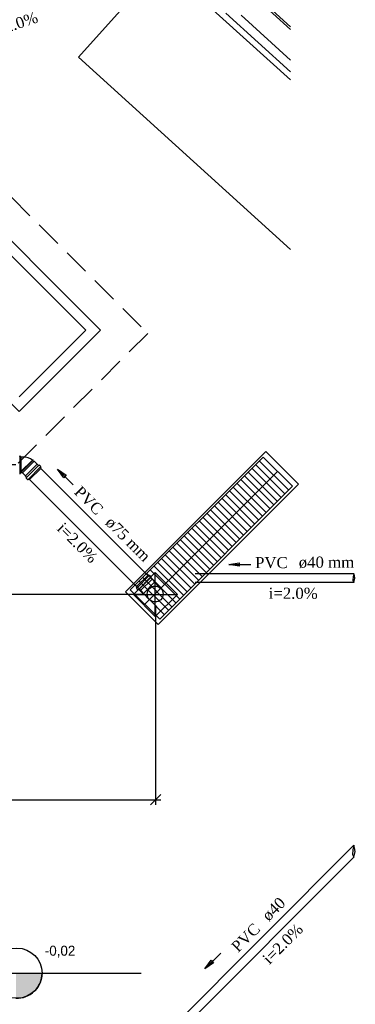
# Model space of a CAD drawing. Header units: millimetres. Extents: x 481 to 729890, y -1 to 83.
# Tile 51 of 60: x 592.96 to 599.37, y 24.76 to 43.53. Entities that reach past the tile are written whole.
import ezdxf

# ---------------------------------------------------------------- set-up
doc = ezdxf.new("R2010")
doc.units = ezdxf.units.MM
doc.header["$MEASUREMENT"] = 0
doc.linetypes.add('Dashed', pattern=[0.75, 0.5, -0.25])
doc.layers.add('3', color=1, linetype='Continuous')
for name, color, linetype, lineweight in [('Simbolos', 1, 'Continuous', 30), ('SIMBOLOS INT', 8, 'Continuous', 5), ('Simbolos_int', 1, 'Continuous', 30), ('TQ-Sentido tubo', 7, 'Continuous', 20), ('TQ-Seção tubo', 1, 'Continuous', 30), ('TQ-Textos tubo', 7, 'Continuous', 20)]:
    doc.layers.add(name, color=color, linetype=linetype, lineweight=lineweight)
doc.styles.add('CenturyGothic', font='GOTHIC.TTF')
doc.styles.add('TimesNewRoman', font='times.ttf')
doc.dimstyles.get("Standard").update_dxf_attribs({"dimtxt": 0.18, "dimasz": 0.18, "dimexe": 0.18, "dimexo": 0.0625, "dimgap": 0.09, "dimtad": 0, "dimtih": 1, "dimtoh": 1, "dimdec": 4, "dimzin": 0, "dimdsep": 46, "dimtxsty": 'Standard', "dimcen": 0.09, "dimadec": 0, "dimazin": 0, "dimtfac": 1, "dimtdec": 4, "dimtofl": 0, "dimtmove": 0, "dimatfit": 3, "dimfxl": 0, "dimtolj": 1, "dimtzin": 0, "dimarcsym": 0})
doc.dimstyles.new('UM_25.000000', dxfattribs={"dimtxt": 0.18, "dimasz": 0.2, "dimexe": 0.1, "dimexo": 0.2, "dimgap": 0, "dimtad": 1, "dimtih": 1, "dimtoh": 1, "dimdec": 1, "dimlfac": 25, "dimzin": 0, "dimdsep": 46, "dimtxsty": 'Standard', "dimblk": 'CLOSED', "dimblk1": 'CLOSED', "dimblk2": 'CLOSED', "dimcen": 0.09, "dimdle": 0.1, "dimadec": 1, "dimazin": 2, "dimtfac": 1, "dimtdec": 4, "dimtofl": 0, "dimtmove": 0, "dimatfit": 3, "dimldrblk": 'CLOSED', "dimfxl": 0, "dimtolj": 1, "dimarcsym": 0})

# ---------------------------------------------------------------- blocks, each defined once
blk = doc.blocks.new('_OBLIQUE')
at = {"color": 0, "linetype": 'ByBlock', "lineweight": -2}
blk.add_line((-0.5, -0.5), (0.5, 0.5), dxfattribs=at)
blk = doc.blocks.new('*D101')
at = {"color": 0, "lineweight": -2}
for p, q in [((592.064, 35.145), (592.064, 32.475)), ((592.888, 35.045), (591.964, 35.045)), ((595.357, 32.575), (591.964, 32.575))]:
    blk.add_line(p, q, dxfattribs=at)
at = {"layer": 'Defpoints', "color": 0}
for p in [(593.088, 35.045), (592.064, 32.575), (595.557, 32.575)]:
    blk.add_point(p, dxfattribs=at)
at = {"color": 0, "lineweight": -2, "xscale": 0.2, "yscale": 0.2, "zscale": 0.2}
for p, rotation in [((592.064, 35.045), 90), ((592.064, 32.575), 270)]:
    blk.add_blockref('_OBLIQUE', p, dxfattribs=dict(at, rotation=rotation))
at = {"color": 7, "insert": (591.852, 33.81), "char_height": 0.2118, "attachment_point": 5, "rotation": 90, "style": 'TimesNewRoman'}
blk.add_mtext('\\A1;62', dxfattribs=at)
blk = doc.blocks.new('*D102')
at = {"color": 0, "lineweight": -2}
for p, q in [((595.557, 32.375), (595.557, 28.565)), ((579.011, 28.665), (595.657, 28.665))]:
    blk.add_line(p, q, dxfattribs=at)
at = {"layer": 'Defpoints', "color": 0}
for p in [(595.557, 32.575), (579.111, 28.565), (595.557, 28.665)]:
    blk.add_point(p, dxfattribs=at)
at = {"color": 0, "lineweight": -2, "xscale": 0.2, "yscale": 0.2, "zscale": 0.2, "rotation": 180}
blk.add_blockref('_OBLIQUE', (579.111, 28.665), dxfattribs=at)
at = {"color": 0, "lineweight": -2, "xscale": 0.2, "yscale": 0.2, "zscale": 0.2}
blk.add_blockref('_OBLIQUE', (595.557, 28.665), dxfattribs=at)
at = {"color": 7, "insert": (587.334, 28.877), "char_height": 0.2118, "attachment_point": 5, "style": 'TimesNewRoman'}
blk.add_mtext('\\A1;411', dxfattribs=at)

msp = doc.modelspace()

# ---------------------------------------------------------------- hatches: boundary and pattern name
at = {"linetype": 'Continuous'}
msp.add_hatch(color=7, dxfattribs=at).paths.add_polyline_path([(592.8914, 24.8804), (593.0114, 24.8894), (593.1014, 24.9164), (593.1014, 24.9164), (593.1974, 24.9764), (593.1974, 24.9764), (593.2754, 25.0454), (593.3354, 25.1414), (593.3714, 25.2464), (593.3714, 25.2464), (593.3894, 25.3574), (592.8914, 25.3574), (592.8914, 24.8834), (592.8914, 24.8804), (592.8914, 24.8804)])

# ---------------------------------------------------------------- linework, layer by layer
at = {"color": 7}
for p, q in [((598.1294, 43.3974), (596.0104, 45.3164)), ((595.6864, 44.5964), (594.0844, 42.8204)), ((598.1294, 42.3834), (595.6864, 44.5964)), ((597.2914, 44.1074), (598.1294, 43.3484)), ((598.1294, 42.5414), (596.8924, 43.6604)), ((598.1294, 42.7644), (597.1864, 43.6184)), ((594.0844, 42.8204), (598.1294, 39.1544)), ((591.7714, 40.0604), (594.2254, 37.6124)), ((592.9564, 36.3464), (594.2254, 37.6124)), ((595.0714, 32.6624), (597.6094, 35.1944)), ((597.5344, 35.1224), (598.0954, 34.5674)), ((597.6094, 35.1944), (598.1674, 34.6394)), ((595.3534, 32.3894), (597.8824, 34.9184)), ((597.3934, 34.9844), (597.9514, 34.4234)), ((597.4654, 35.0504), (598.0234, 34.4954)), ((597.1804, 34.7654), (597.7384, 34.2104)), ((597.2464, 34.8434), (597.8104, 34.2824)), ((597.3214, 34.9064), (597.8794, 34.3514)), ((595.6354, 32.1074), (598.1674, 34.6394)), ((596.9614, 34.5554), (597.5224, 33.9944)), ((597.0364, 34.6214), (597.5944, 34.0664)), ((597.1054, 34.6994), (597.6664, 34.1384)), ((596.8174, 34.4114), (597.3784, 33.8504)), ((596.8924, 34.4774), (597.4504, 33.9164)), ((596.6014, 34.1924), (597.1654, 33.6314)), ((596.6734, 34.2704), (597.2344, 33.7064)), ((596.7484, 34.3334), (597.3064, 33.7724)), ((596.3884, 33.9824), (596.9494, 33.4214)), ((596.4574, 34.0484), (597.0214, 33.4874)), ((596.5324, 34.1264), (597.0934, 33.5654)), ((596.2444, 33.8384), (596.8054, 33.2774)), ((596.3134, 33.9044), (596.8774, 33.3434)), ((596.0284, 33.6194), (596.5924, 33.0584)), ((596.1004, 33.6974), (596.6614, 33.1334)), ((596.1694, 33.7604), (596.7334, 33.1994)), ((595.8154, 33.4094), (596.3734, 32.8484)), ((595.8844, 33.4754), (596.4484, 32.9144)), ((595.9594, 33.5534), (596.5174, 32.9924)), ((595.6714, 33.2594), (596.2294, 32.7044)), ((595.7404, 33.3314), (596.3044, 32.7704)), ((595.4524, 33.0464), (596.0194, 32.4854)), ((595.5274, 33.1154), (596.0854, 32.5604)), ((595.5964, 33.1874), (596.1604, 32.6264)), ((595.3114, 32.9024), (595.8664, 32.3414)), ((595.3864, 32.9744), (595.9444, 32.4194)), ((595.5484, 32.1554), (595.5484, 32.9984)), ((595.0714, 32.6624), (595.6354, 32.1074)), ((595.1674, 32.7584), (595.7224, 32.1974)), ((595.2424, 32.8304), (595.8004, 32.2754)), ((595.1314, 32.5754), (595.9744, 32.5754)), ((592.1894, 25.3574), (595.2794, 25.3574)), ((592.4324, 25.3574), (593.3894, 25.3574))]:
    msp.add_line(p, q, dxfattribs=at)
at = {"color": 7, "linetype": 'Dashed'}
for p, q in [((591.7444, 41.2094), (595.4074, 37.5524)), ((595.4074, 37.5524), (584.1574, 26.3084))]:
    msp.add_line(p, q, dxfattribs=at)
at = {"color": 7}
for points in [[(594.5044, 37.6124), (592.9534, 36.0644), (590.2534, 38.7614), (590.2534, 38.7614), (591.8014, 40.3124), (594.5044, 37.6124)], [(594.9814, 32.6264), (595.6024, 32.0054), (598.2784, 34.6814), (597.6574, 35.2994), (594.9814, 32.6264)], [(595.5484, 32.1554), (595.1314, 32.5754), (595.5484, 32.9984), (595.9744, 32.5754), (595.5484, 32.1554)]]:
    msp.add_lwpolyline(points, dxfattribs=at)
msp.add_circle((592.9124, 25.3574), 0.4776, dxfattribs=at)
msp.add_arc((592.9124, 25.3574), 0.4776, 267.506, 0, dxfattribs=at)
at = {"layer": '3', "color": 1}
for p, q in [((599.3222, 32.9107), (599.3175, 32.8476)), ((599.3175, 32.8476), (599.3398, 32.8074)), ((599.3398, 32.9674), (599.3222, 32.9107)), ((599.3502, 32.934), (599.3398, 32.9674)), ((599.3398, 32.8074), (599.3572, 32.8873)), ((599.3572, 32.8873), (599.3502, 32.934)), ((599.3398, 27.7949), (599.3164, 27.7086)), ((599.3523, 27.7496), (599.3398, 27.7949)), ((599.3164, 27.7086), (599.3139, 27.6216)), ((599.3139, 27.6216), (599.3398, 27.5687)), ((599.3398, 27.5687), (599.3651, 27.6753)), ((599.3651, 27.6753), (599.3523, 27.7496))]:
    msp.add_line(p, q, dxfattribs=at)
at = {"layer": 'Simbolos'}
for p, q in [((592.9668, 35.207), (592.9638, 35.219)), ((592.9888, 35.204), (592.9708, 35.204)), ((592.9888, 35.204), (592.9888, 34.886)), ((593.0418, 35.1956), (592.9888, 35.1963)), ((593.2066, 35.1398), (593.2115, 35.1433)), ((593.22, 35.1348), (593.2115, 35.1433)), ((593.2158, 35.1306), (593.22, 35.1348)), ((593.2349, 35.1115), (593.2158, 35.1306)), ((593.2448, 35.1115), (593.2349, 35.1115)), ((593.295, 35.0613), (593.2448, 35.1115)), ((593.3721, 34.9856), (593.1472, 34.7607)), ((593.2964, 35.0613), (593.295, 35.0613)), ((593.3204, 35.0372), (593.2964, 35.0613)), ((593.3261, 35.0372), (593.3346, 35.0443)), ((593.3643, 35.0188), (593.3395, 35.0436)), ((593.3586, 35.0033), (593.3643, 35.0146)), ((593.3721, 34.9856), (593.3593, 34.9983)), ((592.9668, 34.883), (592.9638, 34.871)), ((592.9888, 34.886), (592.9708, 34.886)), ((593.0171, 34.8937), (592.9888, 34.8937)), ((593.0213, 34.888), (593.0206, 34.8901)), ((593.0715, 34.8378), (593.0213, 34.888)), ((593.0715, 34.8364), (593.0715, 34.8378)), ((593.0956, 34.8124), (593.0715, 34.8364)), ((593.0956, 34.8067), (593.0885, 34.7982)), ((593.114, 34.7685), (593.0892, 34.7933)), ((593.1295, 34.7742), (593.1182, 34.7685)), ((593.1472, 34.7607), (593.1345, 34.7735))]:
    msp.add_line(p, q, dxfattribs=at)
at = {"layer": 'Simbolos', "color": 1}
for p, q in [((595.1871, 32.7209), (595.4119, 32.9457)), ((595.4119, 32.9457), (595.4247, 32.933)), ((595.4296, 32.9323), (595.4402, 32.9387)), ((595.4452, 32.938), (595.4699, 32.9132)), ((595.4635, 32.8998), (595.4706, 32.9083)), ((595.4635, 32.8941), (595.4876, 32.8701)), ((595.4876, 32.8701), (595.4876, 32.8687)), ((595.4876, 32.8687), (595.5378, 32.8185)), ((595.1871, 32.7209), (595.1998, 32.7081)), ((595.2005, 32.7032), (595.1941, 32.6926)), ((595.1948, 32.6876), (595.2196, 32.6629)), ((595.233, 32.6693), (595.2245, 32.6622)), ((595.2387, 32.6693), (595.2627, 32.6452)), ((595.5378, 32.8185), (595.5378, 32.8086)), ((595.5378, 32.8086), (595.6552, 32.6912)), ((595.2627, 32.6452), (595.2641, 32.6452)), ((595.2641, 32.6452), (595.3143, 32.595)), ((595.3143, 32.595), (595.3242, 32.595)), ((595.3242, 32.595), (595.4416, 32.4776))]:
    msp.add_line(p, q, dxfattribs=at)
msp.add_circle((595.5484, 32.5844), 0.151, dxfattribs=at)
at = {"layer": 'Simbolos'}
for centre, radius, start, end in [((592.9708, 35.208), 0.004, 195, 270), ((593.0362, 34.9085), 0.2876, 53.4304, 91.3155), ((593.3233, 35.0401), 0.004, 225, 310), ((593.3367, 35.0408), 0.004, 45, 130), ((593.3622, 35.0012), 0.004, 150, 225), ((593.3614, 35.016), 0.004, 330, 45), ((592.9708, 34.882), 0.004, 90, 165), ((593.0171, 34.8894), 0.004, 0.00001, 90), ((593.092, 34.7961), 0.004, 140, 225), ((593.0927, 34.8095), 0.004, 320, 45), ((593.1168, 34.7714), 0.004, 225, 300), ((593.1316, 34.7706), 0.004, 45, 120)]:
    msp.add_arc(centre, radius, start, end, dxfattribs=at)
at = {"layer": 'Simbolos', "color": 1}
for centre, start, end in [((595.4275, 32.9358), 225, 300), ((595.4423, 32.9351), 45.0001, 120), ((595.4664, 32.8969), 140, 225), ((595.4671, 32.9104), 320, 45.0001), ((595.1977, 32.6905), 150, 225), ((595.197, 32.7053), 330, 45.0001), ((595.2224, 32.6657), 225, 310), ((595.2359, 32.6664), 45.0001, 130)]:
    msp.add_arc(centre, 0.004, start, end, dxfattribs=at)
at = {"layer": 'SIMBOLOS INT', "color": 1}
for p, q in [((595.2019, 32.706), (595.4268, 32.9309)), ((595.2359, 32.6721), (595.4607, 32.8969)), ((595.4876, 32.8701), (595.2627, 32.6452)), ((595.5378, 32.8086), (595.3242, 32.595))]:
    msp.add_line(p, q, dxfattribs=at)
at = {"layer": 'Simbolos_int'}
for p, q in [((592.9678, 35.204), (592.9678, 34.886)), ((592.9888, 34.8937), (592.9888, 35.1963)), ((593.2066, 35.1398), (592.9888, 34.922)), ((593.2158, 35.1306), (592.9888, 34.9036)), ((593.2349, 35.1115), (593.0171, 34.8937)), ((593.2964, 35.0613), (593.0715, 34.8364)), ((593.3226, 35.0351), (593.0977, 34.8102)), ((593.3572, 35.0005), (593.1323, 34.7756))]:
    msp.add_line(p, q, dxfattribs=at)
at = {"layer": 'TQ-Seção tubo'}
for p, q in [((595.4056, 32.9394), (593.3657, 34.9792)), ((595.1934, 32.7272), (593.1536, 34.7671)), ((599.3398, 32.9674), (596.3077, 32.9674)), ((599.3398, 32.8074), (596.3077, 32.8074)), ((599.3398, 27.7949), (593.7816, 22.2367)), ((599.3398, 27.5687), (593.8947, 22.1236))]:
    msp.add_line(p, q, dxfattribs=at)

# ---------------------------------------------------------------- texts
at = {"color": 7, "insert": (593.4434, 25.6553), "char_height": 0.19066, "width": 1.019325, "attachment_point": 7, "line_spacing_factor": 0.798, "style": 'CenturyGothic'}
msp.add_mtext('-0,02', dxfattribs=at)
at = {"layer": 'TQ-Textos tubo', "char_height": 0.2118, "line_spacing_factor": 0.798, "style": 'TimesNewRoman'}
for s, insert, width, attachment_point, rotation in [('i=2.0%', (592.8918, 43.3355), 1.613688, 8, 18.79302), ('PVC', (594.4238, 34.0708), 1.148008, 9, 314.99989), ('i=2.0%', (593.9878, 33.4838), 1.729205, 8, 314.99989), ('ø75 mm', (594.5738, 33.9208), 1.956505, 7, 314.99989), ('ø40', (597.7219, 26.3268), 0.889059, 7, 45.00011), ('PVC', (597.5729, 26.1778), 1.148008, 9, 45.00011), ('i=2.0%', (598.0599, 25.8398), 1.729205, 8, 45.00011)]:
    msp.add_mtext(s, dxfattribs=dict(at, insert=insert, width=width, attachment_point=attachment_point, rotation=rotation))
for s, insert, width, attachment_point in [('PVC', (598.0754, 33.0733), 1.148008, 9), ('ø40 mm', (598.2864, 33.0733), 1.956505, 7), ('i=2.0%', (598.1804, 32.4893), 1.729205, 8)]:
    msp.add_mtext(s, dxfattribs=dict(at, insert=insert, width=width, attachment_point=attachment_point))

# ---------------------------------------------------------------- dimensions: what is measured, and where the dimension line sits
dim = msp.add_linear_dim(base=(592.0638, 32.5754), p1=(593.0878, 35.045), p2=(595.5574, 32.5754), angle=90, text='62', dimstyle='UM_25.000000', override={"dimtxt": 0.2118, "dimasz": 0.2, "dimexe": 0.1, "dimexo": 0.2, "dimtad": 1, "dimtih": 0, "dimtoh": 0, "dimdec": 1, "dimlfac": 25, "dimzin": 8, "dimtxsty": 'TimesNewRoman', "dimblk": 'OBLIQUE', "dimblk1": 'OBLIQUE', "dimblk2": 'OBLIQUE', "dimsah": 1, "dimdle": 0.1, "dimse1": 0, "dimse2": 0, "dimclrt": 7, "dimadec": 1, "dimazin": 3, "dimtmove": 2, "dimldrblk": 'OBLIQUE'})
dim.commit()
dim.dimension.update_dxf_attribs({"geometry": '*D101', "text_midpoint": (591.852, 33.8102), "dimtype": 160, "text_rotation": 90})
dim = msp.add_linear_dim(base=(595.5574, 28.6652), p1=(579.1114, 28.5652), p2=(595.5574, 32.5754), text='411', dimstyle='UM_25.000000', override={"dimtxt": 0.2118, "dimasz": 0.2, "dimexe": 0.1, "dimexo": 0.2, "dimtad": 1, "dimtih": 0, "dimtoh": 0, "dimdec": 1, "dimlfac": 25, "dimzin": 8, "dimtxsty": 'TimesNewRoman', "dimblk": 'OBLIQUE', "dimblk1": 'OBLIQUE', "dimblk2": 'OBLIQUE', "dimsah": 1, "dimdle": 0.1, "dimse1": 1, "dimse2": 0, "dimclrt": 7, "dimadec": 1, "dimazin": 3, "dimtmove": 2, "dimldrblk": 'OBLIQUE'})
dim.commit()
dim.dimension.update_dxf_attribs({"geometry": '*D102', "text_midpoint": (587.3344, 28.877), "dimtype": 160})

# ---------------------------------------------------------------- leaders
at = {"layer": 'TQ-Sentido tubo'}
for points in [[(593.6848, 34.9666), (593.9844, 34.667)], [(596.9504, 33.149), (597.374, 33.149)], [(596.4981, 25.4399), (596.7977, 25.7395)]]:
    msp.add_leader(points, dimstyle='Standard', override={"dimasz": 0.2, "dimldrblk": 'CLOSED'}, dxfattribs=at)

doc.saveas('drawing.dxf')
